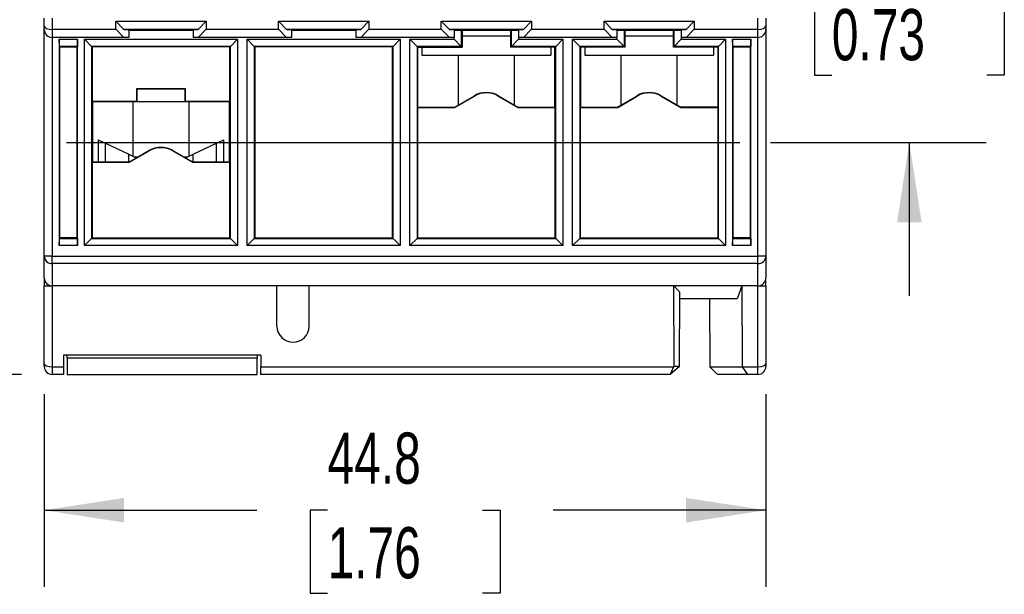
# Model space of a CAD drawing. Header units: millimetres. Extents: x 0 to 1397, y 0 to 1080.
# Tile 8 of 15: x 207 to 411, y 628 to 746. Entities that reach past the tile are written whole.
import ezdxf

# ---------------------------------------------------------------- set-up
doc = ezdxf.new("R2010")
doc.units = ezdxf.units.MM
doc.header["$LTSCALE"] = 5
doc.linetypes.add('CENTERX2', pattern=[20.32, 12.7, -2.54, 2.54, -2.54])
doc.layers.add('CENTER', color=40, linetype='CENTERX2')
doc.layers.add('DIMENSIONS', color=140, linetype='Continuous', lineweight=25)
doc.styles.add('SLDTEXTSTYLE0', font='TXT', dxfattribs={"width": 0.7})
doc.dimstyles.new('SLDDIMSTYLE1', dxfattribs={"dimtxt": 10.790039, "dimasz": 16.51, "dimexe": 0, "dimexo": 0.0625, "dimgap": 2.69751, "dimtad": 0, "dimtih": 1, "dimtoh": 1, "dimdec": 1, "dimlfac": 0.3, "dimrnd": 1e-09, "dimzin": 12, "dimdsep": 46, "dimtxsty": 'SLDTEXTSTYLE0', "dimsah": 1, "dimcen": 0.09, "dimadec": 0, "dimazin": 3, "dimtfac": 1, "dimtdec": 1, "dimtofl": 0, "dimtmove": 0, "dimatfit": 3, "dimfxl": 0, "dimfrac": 2, "dimtolj": 1, "dimtzin": 12, "dimarcsym": 0})
doc.dimstyles.new('SLDDIMSTYLE2', dxfattribs={"dimtxt": 10.790039, "dimasz": 16.51, "dimexe": 0, "dimexo": 0.0625, "dimgap": 2.69751, "dimtad": 0, "dimtih": 1, "dimtoh": 1, "dimdec": 1, "dimlfac": 0.3, "dimrnd": 1e-09, "dimzin": 12, "dimdsep": 46, "dimtxsty": 'SLDTEXTSTYLE0', "dimsah": 1, "dimcen": 0.09, "dimadec": 0, "dimazin": 3, "dimtfac": 1, "dimtdec": 1, "dimtmove": 0, "dimatfit": 0, "dimfxl": 0, "dimfrac": 2, "dimtolj": 1, "dimtzin": 12, "dimarcsym": 0})

# ---------------------------------------------------------------- blocks, each defined once
blk = doc.blocks.new('_D_9')
at = {"layer": 'DIMENSIONS'}
for p, q in [((205.65, 971.17), (154.78, 971.17)), ((170.66, 971.17), (170.66, 841.65)), ((154.63, 822.09), (151, 822.09)), ((151, 822.09), (151, 804.94)), ((186.69, 822.09), (190.31, 822.09)), ((190.31, 822.09), (190.31, 804.94)), ((151, 804.94), (154.63, 804.94)), ((190.31, 804.94), (186.69, 804.94)), ((170.66, 673), (170.66, 802.52)), ((207.32, 673), (154.78, 673))]:
    blk.add_line(p, q, dxfattribs=at)
for points in [[(170.66, 971.17), (168.12, 954.66), (173.2, 954.66)], [(170.66, 673), (173.2, 689.51), (168.12, 689.51)]]:
    blk.add_solid(points, dxfattribs=at)
at = {"layer": 'DIMENSIONS', "char_height": 10.583, "attachment_point": 1, "style": 'SLDTEXTSTYLE0'}
for s, insert in [('89.5', (154.63, 838.15)), ('3.52', (154.63, 818.58))]:
    blk.add_mtext(s, dxfattribs=dict(at, insert=insert))
blk = doc.blocks.new('_D_10')
at = {"layer": 'DIMENSIONS'}
for p, q in [((212, 668.93), (212, 629.05)), ((361.33, 668.93), (361.33, 629.05)), ((212, 644.92), (256.01, 644.92)), ((270.64, 644.92), (267.01, 644.92)), ((267.01, 644.92), (267.01, 627.77)), ((302.7, 644.92), (306.32, 644.92)), ((306.32, 644.92), (306.32, 627.77)), ((361.33, 644.92), (317.32, 644.92)), ((267.01, 627.77), (270.64, 627.77)), ((306.32, 627.77), (302.7, 627.77))]:
    blk.add_line(p, q, dxfattribs=at)
for points in [[(212, 644.92), (228.51, 642.38), (228.51, 647.46)], [(361.33, 644.92), (344.82, 647.46), (344.82, 642.38)]]:
    blk.add_solid(points, dxfattribs=at)
at = {"layer": 'DIMENSIONS', "char_height": 10.583, "attachment_point": 1, "style": 'SLDTEXTSTYLE0'}
for s, insert in [('44.8', (270.64, 660.98)), ('1.76', (270.64, 641.41))]:
    blk.add_mtext(s, dxfattribs=dict(at, insert=insert))
blk = doc.blocks.new('_D_12')
at = {"layer": 'DIMENSIONS'}
for p, q in [((391, 783.17), (391, 814.92)), ((359.6, 783.17), (406.88, 783.17)), ((374.97, 752.09), (371.35, 752.09)), ((371.35, 752.09), (371.35, 734.94)), ((407.03, 752.09), (410.66, 752.09)), ((410.66, 752.09), (410.66, 734.94)), ((371.35, 734.94), (374.97, 734.94)), ((410.66, 734.94), (407.03, 734.94)), ((362.26, 721), (406.88, 721)), ((391, 721), (391, 689.25))]:
    blk.add_line(p, q, dxfattribs=at)
for points in [[(391, 783.17), (393.54, 799.68), (388.46, 799.68)], [(391, 721), (388.46, 704.49), (393.54, 704.49)]]:
    blk.add_solid(points, dxfattribs=at)
at = {"layer": 'DIMENSIONS', "char_height": 10.583, "attachment_point": 1, "style": 'SLDTEXTSTYLE0'}
for s, insert in [('18.7', (374.97, 768.15)), ('0.73', (374.97, 748.58))]:
    blk.add_mtext(s, dxfattribs=dict(at, insert=insert))

msp = doc.modelspace()

# ---------------------------------------------------------------- linework, layer by layer
for p, q in [((212, 745.07), (212, 746.71)), ((213.67, 746.72), (213.67, 744.39)), ((226.83, 746.05), (245.5, 746.05)), ((226.83, 744.39), (226.83, 746.05)), ((228.5, 744.38), (226.83, 746.05)), ((245.5, 746.05), (243.83, 744.38)), ((245.5, 746.05), (245.5, 744.39)), ((260.5, 746.05), (279.17, 746.05)), ((260.5, 744.39), (260.5, 746.05)), ((262.17, 744.38), (260.5, 746.05)), ((279.17, 746.05), (277.5, 744.38)), ((279.17, 746.05), (279.17, 744.39)), ((294.17, 746.05), (312.83, 746.05)), ((294.17, 744.39), (294.17, 746.05)), ((295.83, 744.38), (294.17, 746.05)), ((312.83, 746.05), (311.17, 744.38)), ((312.83, 746.05), (312.83, 744.39)), ((327.83, 746.05), (346.5, 746.05)), ((327.83, 744.39), (327.83, 746.05)), ((329.5, 744.38), (327.83, 746.05)), ((346.5, 746.05), (344.83, 744.38)), ((346.5, 746.05), (346.5, 744.39)), ((359.67, 744.39), (359.67, 746.72)), ((361.33, 746.71), (361.33, 745.07)), ((212, 744.37), (212, 745.07)), ((212, 744.37), (212, 744.37)), ((212, 697.49), (212, 744.37)), ((213.67, 744.39), (226.83, 744.39)), ((213.67, 744.39), (213.67, 742.71)), ((226.83, 744.39), (228.5, 742.71)), ((228.5, 744.38), (229.5, 744.37)), ((243.83, 744.38), (228.5, 744.38)), ((229.5, 744.22), (229.5, 742.71)), ((229.5, 744.22), (242.84, 744.22)), ((229.5, 744.22), (242.83, 744.22)), ((242.83, 744.22), (242.83, 742.71)), ((242.84, 744.37), (243.83, 744.38)), ((243.83, 742.71), (245.5, 744.39)), ((245.5, 744.39), (260.5, 744.39)), ((260.5, 744.39), (262.17, 742.71)), ((262.17, 744.38), (263.16, 744.37)), ((277.5, 744.38), (262.17, 744.38)), ((263.16, 744.22), (276.5, 744.22)), ((263.17, 744.22), (263.17, 742.71)), ((263.17, 744.22), (276.5, 744.22)), ((276.5, 744.37), (277.5, 744.38)), ((276.5, 744.22), (276.5, 742.71)), ((277.5, 742.71), (279.17, 744.39)), ((279.17, 744.39), (294.17, 744.39)), ((294.17, 744.39), (295.83, 742.71)), ((295.83, 744.38), (296.83, 744.37)), ((311.17, 744.38), (295.83, 744.38)), ((296.83, 744.22), (296.83, 742.71)), ((296.83, 744.22), (310.17, 744.22)), ((296.83, 744.22), (298.31, 744.2)), ((298.31, 744.2), (298.48, 744.03)), ((298.31, 744.2), (298.31, 740.87)), ((298.48, 744.03), (298.48, 740.69)), ((308.52, 744.03), (308.7, 744.2)), ((308.52, 740.69), (308.52, 744.03)), ((308.7, 744.2), (310.17, 744.22)), ((308.7, 740.87), (308.7, 744.2)), ((310.17, 744.37), (311.17, 744.38)), ((310.17, 744.22), (310.17, 742.71)), ((311.17, 742.71), (312.83, 744.39)), ((312.83, 744.39), (327.83, 744.39)), ((327.83, 744.39), (329.5, 742.71)), ((329.5, 744.38), (330.5, 744.37)), ((344.83, 744.38), (329.5, 744.38)), ((330.5, 744.22), (330.5, 742.71)), ((330.5, 744.22), (343.84, 744.22)), ((330.5, 744.22), (331.97, 744.2)), ((331.97, 744.2), (332.14, 744.03)), ((331.97, 744.2), (331.97, 740.87)), ((332.14, 744.03), (332.14, 740.69)), ((342.19, 744.03), (342.36, 744.2)), ((342.19, 740.69), (342.19, 744.03)), ((342.36, 744.2), (343.83, 744.22)), ((342.36, 740.87), (342.36, 744.2)), ((343.83, 744.22), (343.83, 742.71)), ((343.84, 744.37), (344.83, 744.38)), ((344.83, 742.71), (346.5, 744.39)), ((346.5, 744.39), (359.67, 744.39)), ((359.67, 742.71), (359.67, 744.39)), ((361.33, 745.07), (361.33, 744.37)), ((361.33, 744.37), (361.33, 744.37)), ((361.33, 744.37), (361.33, 697.49)), ((228.5, 742.71), (213.67, 742.71)), ((229.5, 742.71), (213.67, 742.71)), ((213.67, 742.71), (213.67, 742.71)), ((213.67, 742.71), (213.67, 697.49)), ((215.11, 742.34), (218.89, 742.34)), ((215.11, 742.34), (215.11, 699.67)), ((215.14, 740.87), (215.11, 742.34)), ((218.89, 742.34), (218.86, 740.87)), ((218.89, 699.67), (218.89, 742.34)), ((220.33, 742.34), (252, 742.34)), ((220.33, 699.67), (220.33, 742.34)), ((220.33, 742.34), (221.81, 740.87)), ((229.5, 742.71), (228.5, 742.71)), ((243.83, 742.71), (242.83, 742.71)), ((263.17, 742.71), (242.83, 742.71)), ((262.17, 742.71), (243.83, 742.71)), ((250.53, 740.87), (252, 742.34)), ((252, 742.34), (252, 699.67)), ((254, 742.34), (285.67, 742.34)), ((254, 699.67), (254, 742.34)), ((255.47, 740.87), (254, 742.34)), ((263.17, 742.71), (262.17, 742.71)), ((277.5, 742.71), (276.5, 742.71)), ((296.83, 742.71), (276.5, 742.71)), ((295.83, 742.71), (277.5, 742.71)), ((284.2, 740.87), (285.67, 742.34)), ((285.67, 742.34), (285.67, 699.67)), ((287.67, 742.34), (296.83, 742.34)), ((287.67, 699.67), (287.67, 742.34)), ((287.67, 742.34), (289.14, 740.87)), ((296.83, 742.71), (295.83, 742.71)), ((296.83, 742.34), (296.83, 742.71)), ((296.83, 742.34), (298.31, 740.87)), ((298.48, 743.03), (308.52, 743.03)), ((310.17, 742.34), (308.7, 740.87)), ((311.17, 742.71), (310.17, 742.71)), ((330.5, 742.71), (310.17, 742.71)), ((310.17, 742.71), (310.17, 742.34)), ((310.17, 742.34), (319.33, 742.34)), ((329.5, 742.71), (311.17, 742.71)), ((319.33, 742.34), (317.86, 740.87)), ((319.33, 742.34), (319.33, 699.67)), ((321.33, 742.34), (330.5, 742.34)), ((321.33, 699.67), (321.33, 742.34)), ((322.81, 740.87), (321.33, 742.34)), ((330.5, 742.71), (329.5, 742.71)), ((330.5, 742.34), (330.5, 742.71)), ((331.97, 740.87), (330.5, 742.34)), ((332.14, 743.03), (342.19, 743.03)), ((342.36, 740.87), (343.83, 742.34)), ((344.83, 742.71), (343.83, 742.71)), ((359.67, 742.71), (343.83, 742.71)), ((343.83, 742.71), (343.83, 742.34)), ((343.83, 742.34), (353, 742.34)), ((359.67, 742.71), (344.83, 742.71)), ((351.53, 740.87), (353, 742.34)), ((353, 742.34), (353, 699.67)), ((354.45, 742.34), (358.22, 742.34)), ((354.45, 742.34), (354.45, 699.67)), ((354.47, 740.87), (354.45, 742.34)), ((358.22, 742.34), (358.2, 740.87)), ((358.22, 699.67), (358.22, 742.34)), ((359.67, 742.71), (359.67, 742.71)), ((359.67, 697.49), (359.67, 742.71)), ((218.86, 740.87), (215.14, 740.87)), ((215.24, 740.76), (215.14, 740.87)), ((215.24, 701.24), (215.24, 740.76)), ((215.24, 740.76), (218.76, 740.76)), ((218.76, 740.76), (218.86, 740.87)), ((218.76, 740.76), (218.76, 701.24)), ((250.53, 740.87), (221.81, 740.87)), ((221.81, 740.87), (221.81, 701.14)), ((221.91, 740.76), (221.81, 740.87)), ((250.41, 740.76), (221.91, 740.76)), ((221.91, 740.76), (221.91, 729.43)), ((250.41, 740.76), (250.53, 740.87)), ((250.41, 729.43), (250.41, 740.76)), ((250.53, 701.14), (250.53, 740.87)), ((250.53, 740.87), (250.53, 740.87)), ((284.2, 740.87), (255.47, 740.87)), ((255.47, 740.87), (255.47, 701.14)), ((255.57, 740.76), (255.47, 740.87)), ((284.09, 740.76), (255.57, 740.76)), ((255.57, 740.76), (255.57, 701.24)), ((284.09, 740.76), (284.2, 740.87)), ((284.09, 701.24), (284.09, 740.76)), ((284.2, 701.14), (284.2, 740.87)), ((298.31, 740.87), (289.14, 740.87)), ((289.14, 740.87), (289.14, 701.14)), ((289.31, 740.69), (289.14, 740.87)), ((289.31, 740.69), (298.48, 740.69)), ((289.31, 728.31), (289.31, 740.69)), ((290.17, 740.69), (290.17, 739.03)), ((298.31, 740.87), (298.48, 740.69)), ((308.52, 740.69), (308.7, 740.87)), ((317.69, 740.69), (308.52, 740.69)), ((317.86, 740.87), (308.7, 740.87)), ((316.83, 740.69), (316.83, 739.03)), ((317.69, 740.69), (317.86, 740.87)), ((317.69, 728.31), (317.69, 740.69)), ((317.86, 701.14), (317.86, 740.87)), ((331.97, 740.87), (322.81, 740.87)), ((322.81, 740.87), (322.81, 701.14)), ((322.98, 740.69), (322.81, 740.87)), ((332.14, 740.69), (322.98, 740.69)), ((322.98, 740.69), (322.98, 728.31)), ((323.83, 740.69), (323.83, 739.03)), ((331.97, 740.87), (332.14, 740.69)), ((342.19, 740.69), (342.36, 740.87)), ((351.36, 740.69), (342.19, 740.69)), ((351.53, 740.87), (342.36, 740.87)), ((350.5, 740.69), (350.5, 739.03)), ((351.36, 740.69), (351.53, 740.87)), ((351.36, 740.69), (351.36, 728.31)), ((351.53, 701.14), (351.53, 740.87)), ((358.2, 740.87), (354.47, 740.87)), ((354.57, 740.76), (354.47, 740.87)), ((354.57, 701.24), (354.57, 740.76)), ((354.57, 740.76), (358.09, 740.76)), ((358.09, 740.76), (358.2, 740.87)), ((358.09, 740.76), (358.09, 701.24)), ((290.17, 739.03), (316.83, 739.03)), ((297.67, 739.03), (297.67, 728.72)), ((309.33, 728.72), (309.33, 739.03)), ((323.83, 739.03), (350.5, 739.03)), ((331.33, 739.03), (331.33, 728.72)), ((343, 728.72), (343, 739.03)), ((241.26, 732.1), (231.07, 732.1)), ((231.07, 732.1), (231.07, 729.43)), ((231.14, 732.03), (231.07, 732.1)), ((241.19, 732.03), (231.14, 732.03)), ((231.14, 732.03), (231.14, 729.36)), ((241.19, 732.03), (241.26, 732.1)), ((241.19, 729.36), (241.19, 732.03)), ((241.26, 729.43), (241.26, 732.1)), ((221.97, 729.36), (221.91, 729.43)), ((231.07, 729.43), (221.91, 729.43)), ((221.97, 729.36), (221.97, 716.98)), ((231.14, 729.36), (221.97, 729.36)), ((230.33, 729.36), (230.33, 718.14)), ((231.14, 729.36), (231.07, 729.43)), ((241.19, 729.36), (231.14, 729.36)), ((241.19, 729.36), (241.26, 729.43)), ((250.34, 729.36), (241.19, 729.36)), ((250.41, 729.43), (241.26, 729.43)), ((242, 718.14), (242, 729.36)), ((250.34, 729.36), (250.41, 729.43)), ((250.34, 716.98), (250.34, 729.36)), ((296.97, 728.31), (301.01, 730.65)), ((296.99, 728.24), (301.05, 730.59)), ((301.01, 730.65), (301.05, 730.59)), ((305.99, 730.65), (305.95, 730.59)), ((305.95, 730.59), (310.01, 728.24)), ((305.99, 730.65), (310.03, 728.31)), ((330.64, 728.31), (334.68, 730.65)), ((330.66, 728.24), (334.71, 730.59)), ((334.68, 730.65), (334.71, 730.59)), ((339.66, 730.65), (339.62, 730.59)), ((339.62, 730.59), (343.68, 728.24)), ((339.66, 730.65), (343.7, 728.31)), ((289.31, 728.31), (289.24, 728.24)), ((289.24, 728.24), (289.24, 701.24)), ((289.24, 728.24), (296.99, 728.24)), ((289.31, 728.31), (296.97, 728.31)), ((296.97, 728.31), (296.99, 728.24)), ((310.03, 728.31), (310.01, 728.24)), ((310.01, 728.24), (317.76, 728.24)), ((310.03, 728.31), (317.69, 728.31)), ((317.69, 728.31), (317.76, 728.24)), ((317.76, 701.24), (317.76, 728.24)), ((322.98, 728.31), (322.91, 728.24)), ((322.91, 728.24), (322.91, 701.24)), ((322.91, 728.24), (330.66, 728.24)), ((322.98, 728.31), (330.64, 728.31)), ((330.64, 728.31), (330.66, 728.24)), ((343.7, 728.31), (343.68, 728.24)), ((343.68, 728.24), (351.43, 728.24)), ((351.36, 728.31), (343.7, 728.31)), ((351.36, 728.31), (351.43, 728.24)), ((351.43, 701.24), (351.43, 728.24)), ((223.17, 721.54), (223.17, 716.98)), ((223.17, 721.54), (224.7, 720.81)), ((247.64, 720.81), (249.16, 721.54)), ((249.17, 716.98), (249.17, 721.54)), ((224.7, 720.81), (229.5, 718.54)), ((224.7, 716.98), (224.7, 720.81)), ((229.64, 716.98), (233.68, 719.31)), ((229.66, 716.91), (233.71, 719.25)), ((233.68, 719.31), (233.71, 719.25)), ((238.65, 719.31), (238.62, 719.25)), ((238.62, 719.25), (242.68, 716.91)), ((238.65, 719.31), (242.7, 716.98)), ((242.83, 718.54), (247.64, 720.81)), ((247.64, 716.98), (247.64, 720.81)), ((229.5, 718.54), (231.06, 717.8)), ((229.5, 716.98), (229.5, 718.54)), ((230.63, 718), (231.42, 718)), ((240.92, 718), (241.71, 718)), ((241.27, 717.8), (242.83, 718.54)), ((242.83, 716.98), (242.83, 718.54)), ((221.97, 716.98), (221.91, 716.91)), ((221.91, 716.91), (221.91, 701.24)), ((221.91, 716.91), (229.66, 716.91)), ((221.97, 716.98), (229.64, 716.98)), ((229.64, 716.98), (229.66, 716.91)), ((242.7, 716.98), (242.68, 716.91)), ((242.68, 716.91), (250.41, 716.91)), ((242.7, 716.98), (250.34, 716.98)), ((250.34, 716.98), (250.41, 716.91)), ((250.41, 701.24), (250.41, 716.91)), ((215.11, 699.67), (215.14, 701.14)), ((215.24, 701.24), (215.14, 701.14)), ((215.14, 701.14), (218.86, 701.14)), ((218.76, 701.24), (215.24, 701.24)), ((218.76, 701.24), (218.86, 701.14)), ((218.86, 701.14), (218.89, 699.67)), ((220.33, 699.67), (221.81, 701.14)), ((221.91, 701.24), (221.81, 701.14)), ((221.81, 701.14), (250.53, 701.14)), ((221.91, 701.24), (250.41, 701.24)), ((250.41, 701.24), (250.53, 701.14)), ((250.53, 701.14), (250.53, 701.14)), ((250.53, 701.14), (252, 699.67)), ((254, 699.67), (255.47, 701.14)), ((255.57, 701.24), (255.47, 701.14)), ((255.47, 701.14), (284.2, 701.14)), ((255.57, 701.24), (284.09, 701.24)), ((284.09, 701.24), (284.2, 701.14)), ((285.67, 699.67), (284.2, 701.14)), ((287.67, 699.67), (289.14, 701.14)), ((289.24, 701.24), (289.14, 701.14)), ((289.14, 701.14), (317.86, 701.14)), ((289.24, 701.24), (317.76, 701.24)), ((317.76, 701.24), (317.86, 701.14)), ((319.33, 699.67), (317.86, 701.14)), ((322.81, 701.14), (321.33, 699.67)), ((322.91, 701.24), (322.81, 701.14)), ((322.81, 701.14), (351.53, 701.14)), ((322.91, 701.24), (351.43, 701.24)), ((351.43, 701.24), (351.53, 701.14)), ((351.53, 701.14), (353, 699.67)), ((354.45, 699.67), (354.47, 701.14)), ((354.57, 701.24), (354.47, 701.14)), ((354.47, 701.14), (358.2, 701.14)), ((358.09, 701.24), (354.57, 701.24)), ((358.09, 701.24), (358.2, 701.14)), ((358.2, 701.14), (358.22, 699.67)), ((218.89, 699.67), (215.11, 699.67)), ((252, 699.67), (220.33, 699.67)), ((285.67, 699.67), (254, 699.67)), ((319.33, 699.67), (287.67, 699.67)), ((353, 699.67), (321.33, 699.67)), ((358.22, 699.67), (354.45, 699.67)), ((213.67, 697.49), (212, 697.49)), ((212, 693), (212, 697.49)), ((213.67, 697.49), (359.67, 697.49)), ((213.67, 695.93), (213.67, 697.49)), ((361.33, 697.49), (359.67, 697.49)), ((359.67, 695.93), (359.67, 697.49)), ((361.33, 697.49), (361.33, 693)), ((359.67, 695.93), (213.67, 695.93)), ((213.67, 695.93), (213.67, 691.34)), ((359.67, 691.34), (359.67, 695.93)), ((212, 693), (212, 691.35)), ((361.33, 691.35), (361.33, 693)), ((212, 675.28), (212, 691.35)), ((359.67, 691.34), (213.67, 691.34)), ((213.67, 691.34), (213.67, 674.58)), ((260.17, 683), (260.17, 691.34)), ((266.83, 683), (266.83, 691.34)), ((342.25, 691.34), (343.47, 690.12)), ((342.34, 674.67), (342.25, 691.34)), ((356.33, 691.34), (355.38, 688.67)), ((356.33, 691.34), (356.4, 674.58)), ((359.67, 674.58), (359.67, 691.34)), ((361.33, 691.35), (361.33, 675.28)), ((343.47, 690.12), (343.41, 674.67)), ((355.38, 688.67), (343.46, 688.67)), ((349.68, 688.67), (349.75, 674.58)), ((216, 677), (215.99, 674.58)), ((256.83, 677), (216, 677)), ((216.75, 676.34), (216.75, 677)), ((256.08, 677), (256.08, 676.34)), ((256.83, 677), (256.85, 674.58)), ((212, 674.67), (212, 675.28)), ((213.67, 674.58), (215.99, 674.58)), ((213.67, 674.58), (213.67, 673)), ((215.99, 674.58), (215.98, 673)), ((256.08, 676.34), (216.75, 676.34)), ((216.75, 676.34), (216.75, 673)), ((256.08, 673), (256.08, 676.34)), ((256.85, 674.58), (342.21, 674.58)), ((256.85, 673), (256.85, 674.58)), ((343.37, 674.58), (341.54, 673)), ((342.21, 674.58), (341.54, 673)), ((342.34, 674.67), (342.21, 674.58)), ((343.41, 674.67), (342.34, 674.67)), ((343.37, 674.58), (343.41, 674.67)), ((349.75, 674.58), (356.4, 674.58)), ((349.75, 674.58), (351.33, 673)), ((356.4, 674.58), (359.67, 674.58)), ((356.4, 674.58), (357.5, 673)), ((359.67, 673), (359.67, 674.58)), ((361.33, 675.28), (361.33, 674.67)), ((215.98, 673), (213.67, 673)), ((216.75, 673), (256.08, 673)), ((341.54, 673), (256.85, 673)), ((357.5, 673), (351.33, 673)), ((359.67, 673), (357.5, 673))]:
    msp.add_line(p, q)
for centre, radius, start, end in [((213.67, 744.37), 1.67, 180.0004, 270.0004), ((359.67, 744.37), 1.67, 269.9996, 359.9996), ((303.5, 726.34), 4.98, 60, 120), ((303.5, 726.34), 4.91, 60, 120), ((337.17, 726.34), 4.98, 60, 120), ((337.17, 726.34), 4.91, 60, 120), ((236.17, 715), 4.97, 60, 120), ((236.17, 715), 4.91, 60, 120), ((213.62, 697.55), 1.62, 181.9453, 271.8214), ((359.72, 697.55), 1.62, 268.1786, 358.0547), ((213.67, 693), 1.67, 180, 270), ((359.67, 693), 1.67, 270, 0), ((213.25, 770.92), 79.59, 269.1, 270.3), ((360.08, 770.92), 79.59, 269.7, 270.9), ((263.5, 683), 3.33, 180, 270), ((263.5, 683), 3.33, 270, 0), ((213.67, 674.67), 1.67, 180, 270), ((359.67, 674.67), 1.67, 270, 0)]:
    msp.add_arc(centre, radius, start, end)
for centre, ratio, start_param, end_param in [((213.67, 745.07), 0.408972, 3.141593, 4.712389), ((213.67, 744.37), 0.997817, 3.141593, 4.712389), ((359.67, 745.07), 0.408972, 4.712389, 6.283185), ((359.67, 744.37), 0.997817, 4.712389, 6.283185), ((213.67, 675.28), 0.41638, 3.141593, 4.712389), ((359.67, 675.28), 0.41638, 4.712389, 6.283185)]:
    msp.add_ellipse(centre, major_axis=(1.67, 0), ratio=ratio, start_param=start_param, end_param=end_param)
at = {"layer": 'CENTER', "ltscale": 3.333333}
msp.add_line((216.64, 721), (355.91, 721), dxfattribs=at)

# ---------------------------------------------------------------- dimensions: what is measured, and where the dimension line sits
at = {"layer": 'DIMENSIONS'}
for base, p1, p2, angle, dimstyle, picture, middle in [((170.6584, 971.1702), (213.6671, 673.0036), (212.0005, 971.1702), 90, 'SLDDIMSTYLE1', '_D_9', (170.6584, 822.0869)), ((391.0009, 783.1702), (355.9112, 721.0036), (353.2491, 783.1702), 90, 'SLDDIMSTYLE2', '_D_12', (391.0009, 752.0869)), ((361.33, 644.92), (212, 675.28), (361.33, 675.28), 0, 'SLDDIMSTYLE1', '_D_10', (286.67, 644.92))]:
    dim = msp.add_linear_dim(base=base, p1=p1, p2=p2, angle=angle, dimstyle=dimstyle, dxfattribs=at)
    dim.commit()
    dim.dimension.update_dxf_attribs({"geometry": picture, "text_midpoint": middle, "dimtype": 160})

doc.saveas('drawing.dxf')
